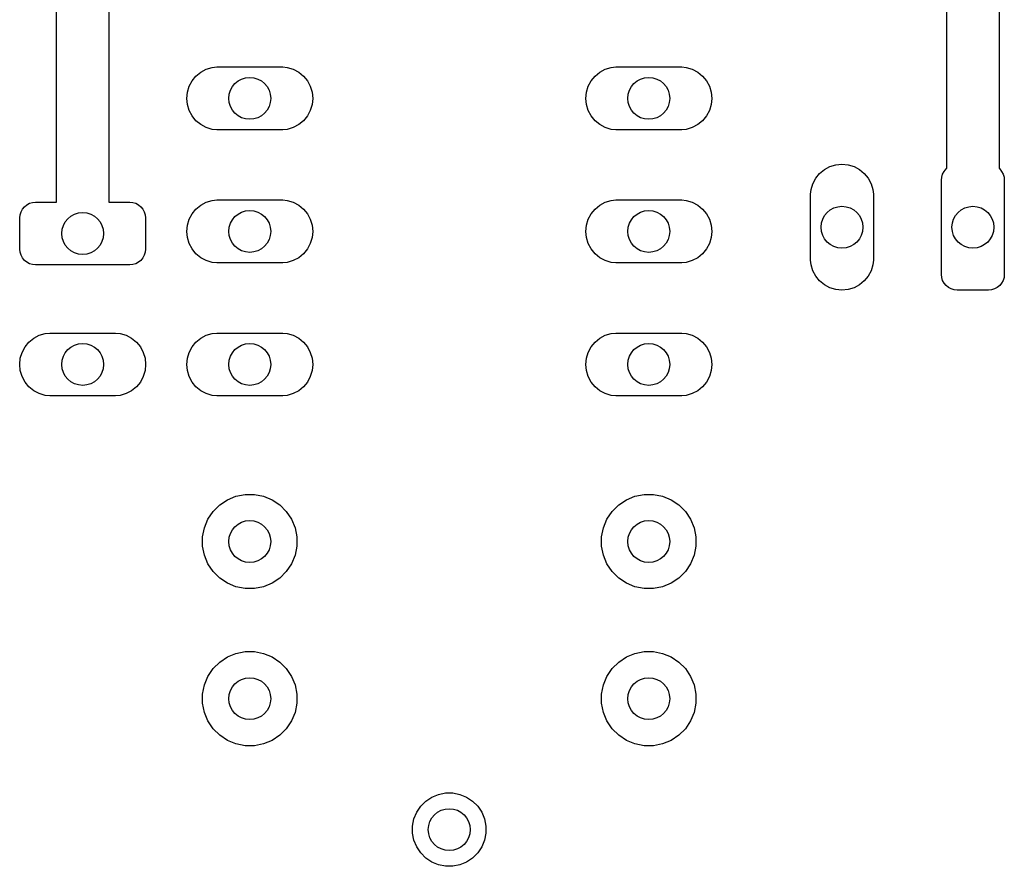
# Model space of a CAD drawing. Extents: x 5.02 to 6.67, y -5.6 to -2.91.
# Tile 1 of 9: x 5.52 to 6.26, y -5.6 to -4.96. Entities that reach past the tile are written whole.
import ezdxf

# ---------------------------------------------------------------- set-up
doc = ezdxf.new("R2010")
doc.units = 0
doc.header["$MEASUREMENT"] = 0
doc.layers.add('BLACK', color=7, linetype='CONTINUOUS')

msp = doc.modelspace()

# ---------------------------------------------------------------- linework, layer by layer
at = {"layer": 'BLACK', "linetype": 'CONTINUOUS'}
for p, q in [((5.55118, -5.09921), (5.55118, -4.8622)), ((5.59055, -4.8622), (5.59055, -5.09921)), ((6.22047, -5.07393), (6.22047, -4.94094)), ((6.25984, -4.94094), (6.25984, -5.07393)), ((5.65605, -5.00448), (5.65965, -5.00152)), ((5.65965, -5.00152), (5.66375, -4.99933)), ((5.66375, -4.99933), (5.6682, -4.99798)), ((5.6682, -4.99798), (5.67167, -4.99764)), ((5.67167, -4.99764), (5.72124, -4.99764)), ((5.72124, -4.99764), (5.72471, -4.99798)), ((5.72471, -4.99798), (5.72916, -4.99933)), ((5.72916, -4.99933), (5.73327, -5.00152)), ((5.73327, -5.00152), (5.73686, -5.00448)), ((5.95605, -5.00448), (5.95965, -5.00152)), ((5.95965, -5.00152), (5.96375, -4.99933)), ((5.96375, -4.99933), (5.9682, -4.99798)), ((5.9682, -4.99798), (5.97167, -4.99764)), ((5.97167, -4.99764), (6.02124, -4.99764)), ((6.02124, -4.99764), (6.02471, -4.99798)), ((6.02471, -4.99798), (6.02916, -4.99933)), ((6.02916, -4.99933), (6.03327, -5.00152)), ((6.03327, -5.00152), (6.03686, -5.00448)), ((5.65091, -5.01218), (5.6531, -5.00807)), ((5.6531, -5.00807), (5.65605, -5.00448)), ((5.73686, -5.00448), (5.73981, -5.00807)), ((5.73981, -5.00807), (5.74201, -5.01218)), ((5.95091, -5.01218), (5.9531, -5.00807)), ((5.9531, -5.00807), (5.95605, -5.00448)), ((6.03686, -5.00448), (6.03981, -5.00807)), ((6.03981, -5.00807), (6.04201, -5.01218)), ((5.6491, -5.02126), (5.64955, -5.01663)), ((5.64955, -5.01663), (5.65091, -5.01218)), ((5.74201, -5.01218), (5.74336, -5.01663)), ((5.74336, -5.01663), (5.74382, -5.02126)), ((5.9491, -5.02126), (5.94955, -5.01663)), ((5.94955, -5.01663), (5.95091, -5.01218)), ((6.04201, -5.01218), (6.04336, -5.01663)), ((6.04336, -5.01663), (6.04382, -5.02126)), ((5.64955, -5.02589), (5.6491, -5.02126)), ((5.65091, -5.03034), (5.64955, -5.02589)), ((5.74336, -5.02589), (5.74201, -5.03034)), ((5.74382, -5.02126), (5.74336, -5.02589)), ((5.94955, -5.02589), (5.9491, -5.02126)), ((5.95091, -5.03034), (5.94955, -5.02589)), ((6.04336, -5.02589), (6.04201, -5.03034)), ((6.04382, -5.02126), (6.04336, -5.02589)), ((5.6531, -5.03445), (5.65091, -5.03034)), ((5.74201, -5.03034), (5.73981, -5.03445)), ((5.9531, -5.03445), (5.95091, -5.03034)), ((6.04201, -5.03034), (6.03981, -5.03445)), ((5.65605, -5.03804), (5.6531, -5.03445)), ((5.65965, -5.041), (5.65605, -5.03804)), ((5.66375, -5.04319), (5.65965, -5.041)), ((5.73327, -5.041), (5.72916, -5.04319)), ((5.73686, -5.03804), (5.73327, -5.041)), ((5.73981, -5.03445), (5.73686, -5.03804)), ((5.95605, -5.03804), (5.9531, -5.03445)), ((5.95965, -5.041), (5.95605, -5.03804)), ((5.96375, -5.04319), (5.95965, -5.041)), ((6.03327, -5.041), (6.02916, -5.04319)), ((6.03686, -5.03804), (6.03327, -5.041)), ((6.03981, -5.03445), (6.03686, -5.03804)), ((5.6682, -5.04454), (5.66375, -5.04319)), ((5.67167, -5.04488), (5.6682, -5.04454)), ((5.72124, -5.04488), (5.67167, -5.04488)), ((5.72471, -5.04454), (5.72124, -5.04488)), ((5.72916, -5.04319), (5.72471, -5.04454)), ((5.9682, -5.04454), (5.96375, -5.04319)), ((5.97167, -5.04488), (5.9682, -5.04454)), ((6.02124, -5.04488), (5.97167, -5.04488)), ((6.02471, -5.04454), (6.02124, -5.04488)), ((6.02916, -5.04319), (6.02471, -5.04454)), ((6.1371, -5.07121), (6.14173, -5.07075)), ((6.14173, -5.07075), (6.14636, -5.07121)), ((6.122, -5.0813), (6.12495, -5.0777)), ((6.12495, -5.0777), (6.12855, -5.07475)), ((6.12855, -5.07475), (6.13265, -5.07256)), ((6.13265, -5.07256), (6.1371, -5.07121)), ((6.14636, -5.07121), (6.15082, -5.07256)), ((6.15082, -5.07256), (6.15492, -5.07475)), ((6.15492, -5.07475), (6.15852, -5.0777)), ((6.15852, -5.0777), (6.16147, -5.0813)), ((6.21676, -5.08037), (6.21743, -5.07816)), ((6.21743, -5.07816), (6.21853, -5.07612)), ((6.21853, -5.07612), (6.21999, -5.07433)), ((6.21999, -5.07433), (6.22047, -5.07393)), ((6.25984, -5.07393), (6.26032, -5.07433)), ((6.26032, -5.07433), (6.26179, -5.07612)), ((6.26179, -5.07612), (6.26288, -5.07816)), ((6.26288, -5.07816), (6.26355, -5.08037)), ((6.11845, -5.08986), (6.1198, -5.0854)), ((6.1198, -5.0854), (6.122, -5.0813)), ((6.16147, -5.0813), (6.16366, -5.0854)), ((6.16366, -5.0854), (6.16501, -5.08986)), ((6.21654, -5.08268), (6.21676, -5.08037)), ((6.21654, -5.15354), (6.21654, -5.08268)), ((6.26355, -5.08037), (6.26378, -5.08268)), ((6.26378, -5.08268), (6.26378, -5.15354)), ((6.11811, -5.09333), (6.11845, -5.08986)), ((6.16501, -5.08986), (6.16535, -5.09333)), ((5.52887, -5.1012), (5.53091, -5.10011)), ((5.53091, -5.10011), (5.53313, -5.09944)), ((5.53313, -5.09944), (5.53543, -5.09921)), ((5.53543, -5.09921), (5.55118, -5.09921)), ((5.59055, -5.09921), (5.6063, -5.09921)), ((5.6063, -5.09921), (5.6086, -5.09944)), ((5.6086, -5.09944), (5.61082, -5.10011)), ((5.61082, -5.10011), (5.61286, -5.1012)), ((5.65965, -5.10152), (5.66375, -5.09933)), ((5.66375, -5.09933), (5.6682, -5.09798)), ((5.6682, -5.09798), (5.67167, -5.09764)), ((5.67167, -5.09764), (5.72124, -5.09764)), ((5.72124, -5.09764), (5.72471, -5.09798)), ((5.72471, -5.09798), (5.72916, -5.09933)), ((5.72916, -5.09933), (5.73327, -5.10152)), ((5.95965, -5.10152), (5.96375, -5.09933)), ((5.96375, -5.09933), (5.9682, -5.09798)), ((5.9682, -5.09798), (5.97167, -5.09764)), ((5.97167, -5.09764), (6.02124, -5.09764)), ((6.02124, -5.09764), (6.02471, -5.09798)), ((6.02471, -5.09798), (6.02916, -5.09933)), ((6.02916, -5.09933), (6.03327, -5.10152)), ((6.11811, -5.14289), (6.11811, -5.09333)), ((6.16535, -5.09333), (6.16535, -5.14289)), ((5.52385, -5.10872), (5.52452, -5.1065)), ((5.52452, -5.1065), (5.52561, -5.10446)), ((5.52561, -5.10446), (5.52708, -5.10267)), ((5.52708, -5.10267), (5.52887, -5.1012)), ((5.61286, -5.1012), (5.61465, -5.10267)), ((5.61465, -5.10267), (5.61612, -5.10446)), ((5.61612, -5.10446), (5.61721, -5.1065)), ((5.61721, -5.1065), (5.61788, -5.10872)), ((5.6531, -5.10807), (5.65605, -5.10448)), ((5.65605, -5.10448), (5.65965, -5.10152)), ((5.73327, -5.10152), (5.73686, -5.10448)), ((5.73686, -5.10448), (5.73981, -5.10807)), ((5.9531, -5.10807), (5.95605, -5.10448)), ((5.95605, -5.10448), (5.95965, -5.10152)), ((6.03327, -5.10152), (6.03686, -5.10448)), ((6.03686, -5.10448), (6.03981, -5.10807)), ((5.52362, -5.11102), (5.52385, -5.10872)), ((5.52362, -5.13465), (5.52362, -5.11102)), ((5.61788, -5.10872), (5.61811, -5.11102)), ((5.61811, -5.11102), (5.61811, -5.13465)), ((5.64955, -5.11663), (5.65091, -5.11218)), ((5.65091, -5.11218), (5.6531, -5.10807)), ((5.73981, -5.10807), (5.74201, -5.11218)), ((5.74201, -5.11218), (5.74336, -5.11663)), ((5.94955, -5.11663), (5.95091, -5.11218)), ((5.95091, -5.11218), (5.9531, -5.10807)), ((6.03981, -5.10807), (6.04201, -5.11218)), ((6.04201, -5.11218), (6.04336, -5.11663)), ((5.6491, -5.12126), (5.64955, -5.11663)), ((5.64955, -5.12589), (5.6491, -5.12126)), ((5.74336, -5.11663), (5.74382, -5.12126)), ((5.74382, -5.12126), (5.74336, -5.12589)), ((5.9491, -5.12126), (5.94955, -5.11663)), ((5.94955, -5.12589), (5.9491, -5.12126)), ((6.04336, -5.11663), (6.04382, -5.12126)), ((6.04382, -5.12126), (6.04336, -5.12589)), ((5.65091, -5.13034), (5.64955, -5.12589)), ((5.74336, -5.12589), (5.74201, -5.13034)), ((5.95091, -5.13034), (5.94955, -5.12589)), ((6.04336, -5.12589), (6.04201, -5.13034)), ((5.52385, -5.13695), (5.52362, -5.13465)), ((5.52452, -5.13917), (5.52385, -5.13695)), ((5.61788, -5.13695), (5.61721, -5.13917)), ((5.61811, -5.13465), (5.61788, -5.13695)), ((5.6531, -5.13445), (5.65091, -5.13034)), ((5.65605, -5.13804), (5.6531, -5.13445)), ((5.73981, -5.13445), (5.73686, -5.13804)), ((5.74201, -5.13034), (5.73981, -5.13445)), ((5.9531, -5.13445), (5.95091, -5.13034)), ((5.95605, -5.13804), (5.9531, -5.13445)), ((6.03981, -5.13445), (6.03686, -5.13804)), ((6.04201, -5.13034), (6.03981, -5.13445)), ((5.52561, -5.14121), (5.52452, -5.13917)), ((5.52708, -5.143), (5.52561, -5.14121)), ((5.52887, -5.14447), (5.52708, -5.143)), ((5.53091, -5.14556), (5.52887, -5.14447)), ((5.61286, -5.14447), (5.61082, -5.14556)), ((5.61465, -5.143), (5.61286, -5.14447)), ((5.61612, -5.14121), (5.61465, -5.143)), ((5.61721, -5.13917), (5.61612, -5.14121)), ((5.65965, -5.141), (5.65605, -5.13804)), ((5.66375, -5.14319), (5.65965, -5.141)), ((5.6682, -5.14454), (5.66375, -5.14319)), ((5.67167, -5.14488), (5.6682, -5.14454)), ((5.72471, -5.14454), (5.72124, -5.14488)), ((5.72916, -5.14319), (5.72471, -5.14454)), ((5.73327, -5.141), (5.72916, -5.14319)), ((5.73686, -5.13804), (5.73327, -5.141)), ((5.95965, -5.141), (5.95605, -5.13804)), ((5.96375, -5.14319), (5.95965, -5.141)), ((5.9682, -5.14454), (5.96375, -5.14319)), ((5.97167, -5.14488), (5.9682, -5.14454)), ((6.02471, -5.14454), (6.02124, -5.14488)), ((6.02916, -5.14319), (6.02471, -5.14454)), ((6.03327, -5.141), (6.02916, -5.14319)), ((6.03686, -5.13804), (6.03327, -5.141)), ((6.11845, -5.14636), (6.11811, -5.14289)), ((6.16535, -5.14289), (6.16501, -5.14636)), ((5.53313, -5.14623), (5.53091, -5.14556)), ((5.53543, -5.14646), (5.53313, -5.14623)), ((5.6063, -5.14646), (5.53543, -5.14646)), ((5.6086, -5.14623), (5.6063, -5.14646)), ((5.61082, -5.14556), (5.6086, -5.14623)), ((5.72124, -5.14488), (5.67167, -5.14488)), ((6.02124, -5.14488), (5.97167, -5.14488)), ((6.1198, -5.15082), (6.11845, -5.14636)), ((6.122, -5.15492), (6.1198, -5.15082)), ((6.16366, -5.15082), (6.16147, -5.15492)), ((6.16501, -5.14636), (6.16366, -5.15082)), ((6.12495, -5.15852), (6.122, -5.15492)), ((6.12855, -5.16147), (6.12495, -5.15852)), ((6.15852, -5.15852), (6.15492, -5.16147)), ((6.16147, -5.15492), (6.15852, -5.15852)), ((6.21676, -5.15585), (6.21654, -5.15354)), ((6.21743, -5.15806), (6.21676, -5.15585)), ((6.21853, -5.16011), (6.21743, -5.15806)), ((6.26288, -5.15806), (6.26179, -5.16011)), ((6.26355, -5.15585), (6.26288, -5.15806)), ((6.26378, -5.15354), (6.26355, -5.15585)), ((6.13265, -5.16366), (6.12855, -5.16147)), ((6.1371, -5.16501), (6.13265, -5.16366)), ((6.14173, -5.16547), (6.1371, -5.16501)), ((6.14636, -5.16501), (6.14173, -5.16547)), ((6.15082, -5.16366), (6.14636, -5.16501)), ((6.15492, -5.16147), (6.15082, -5.16366)), ((6.21999, -5.16189), (6.21853, -5.16011)), ((6.22178, -5.16336), (6.21999, -5.16189)), ((6.22383, -5.16446), (6.22178, -5.16336)), ((6.22604, -5.16513), (6.22383, -5.16446)), ((6.22835, -5.16535), (6.22604, -5.16513)), ((6.25197, -5.16535), (6.22835, -5.16535)), ((6.25427, -5.16513), (6.25197, -5.16535)), ((6.25649, -5.16446), (6.25427, -5.16513)), ((6.25853, -5.16336), (6.25649, -5.16446)), ((6.26032, -5.16189), (6.25853, -5.16336)), ((6.26179, -5.16011), (6.26032, -5.16189)), ((5.53046, -5.20448), (5.53406, -5.20152)), ((5.53406, -5.20152), (5.53816, -5.19933)), ((5.53816, -5.19933), (5.54261, -5.19798)), ((5.54261, -5.19798), (5.54608, -5.19764)), ((5.54608, -5.19764), (5.59565, -5.19764)), ((5.59565, -5.19764), (5.59912, -5.19798)), ((5.59912, -5.19798), (5.60357, -5.19933)), ((5.60357, -5.19933), (5.60768, -5.20152)), ((5.60768, -5.20152), (5.61127, -5.20448)), ((5.65605, -5.20448), (5.65965, -5.20152)), ((5.65965, -5.20152), (5.66375, -5.19933)), ((5.66375, -5.19933), (5.6682, -5.19798)), ((5.6682, -5.19798), (5.67167, -5.19764)), ((5.67167, -5.19764), (5.72124, -5.19764)), ((5.72124, -5.19764), (5.72471, -5.19798)), ((5.72471, -5.19798), (5.72916, -5.19933)), ((5.72916, -5.19933), (5.73327, -5.20152)), ((5.73327, -5.20152), (5.73686, -5.20448)), ((5.95605, -5.20448), (5.95965, -5.20152)), ((5.95965, -5.20152), (5.96375, -5.19933)), ((5.96375, -5.19933), (5.9682, -5.19798)), ((5.9682, -5.19798), (5.97167, -5.19764)), ((5.97167, -5.19764), (6.02124, -5.19764)), ((6.02124, -5.19764), (6.02471, -5.19798)), ((6.02471, -5.19798), (6.02916, -5.19933)), ((6.02916, -5.19933), (6.03327, -5.20152)), ((6.03327, -5.20152), (6.03686, -5.20448)), ((5.52531, -5.21218), (5.52751, -5.20807)), ((5.52751, -5.20807), (5.53046, -5.20448)), ((5.61127, -5.20448), (5.61422, -5.20807)), ((5.61422, -5.20807), (5.61642, -5.21218)), ((5.65091, -5.21218), (5.6531, -5.20807)), ((5.6531, -5.20807), (5.65605, -5.20448)), ((5.73686, -5.20448), (5.73981, -5.20807)), ((5.73981, -5.20807), (5.74201, -5.21218)), ((5.95091, -5.21218), (5.9531, -5.20807)), ((5.9531, -5.20807), (5.95605, -5.20448)), ((6.03686, -5.20448), (6.03981, -5.20807)), ((6.03981, -5.20807), (6.04201, -5.21218)), ((5.52351, -5.22126), (5.52396, -5.21663)), ((5.52396, -5.21663), (5.52531, -5.21218)), ((5.61642, -5.21218), (5.61777, -5.21663)), ((5.61777, -5.21663), (5.61822, -5.22126)), ((5.6491, -5.22126), (5.64955, -5.21663)), ((5.64955, -5.21663), (5.65091, -5.21218)), ((5.74201, -5.21218), (5.74336, -5.21663)), ((5.74336, -5.21663), (5.74382, -5.22126)), ((5.9491, -5.22126), (5.94955, -5.21663)), ((5.94955, -5.21663), (5.95091, -5.21218)), ((6.04201, -5.21218), (6.04336, -5.21663)), ((6.04336, -5.21663), (6.04382, -5.22126)), ((5.52396, -5.22589), (5.52351, -5.22126)), ((5.52531, -5.23034), (5.52396, -5.22589)), ((5.61777, -5.22589), (5.61642, -5.23034)), ((5.61822, -5.22126), (5.61777, -5.22589)), ((5.64955, -5.22589), (5.6491, -5.22126)), ((5.65091, -5.23034), (5.64955, -5.22589)), ((5.74336, -5.22589), (5.74201, -5.23034)), ((5.74382, -5.22126), (5.74336, -5.22589)), ((5.94955, -5.22589), (5.9491, -5.22126)), ((5.95091, -5.23034), (5.94955, -5.22589)), ((6.04336, -5.22589), (6.04201, -5.23034)), ((6.04382, -5.22126), (6.04336, -5.22589)), ((5.52751, -5.23445), (5.52531, -5.23034)), ((5.61642, -5.23034), (5.61422, -5.23445)), ((5.6531, -5.23445), (5.65091, -5.23034)), ((5.74201, -5.23034), (5.73981, -5.23445)), ((5.9531, -5.23445), (5.95091, -5.23034)), ((6.04201, -5.23034), (6.03981, -5.23445)), ((5.53046, -5.23804), (5.52751, -5.23445)), ((5.53406, -5.241), (5.53046, -5.23804)), ((5.53816, -5.24319), (5.53406, -5.241)), ((5.60768, -5.241), (5.60357, -5.24319)), ((5.61127, -5.23804), (5.60768, -5.241)), ((5.61422, -5.23445), (5.61127, -5.23804)), ((5.65605, -5.23804), (5.6531, -5.23445)), ((5.65965, -5.241), (5.65605, -5.23804)), ((5.66375, -5.24319), (5.65965, -5.241)), ((5.73327, -5.241), (5.72916, -5.24319)), ((5.73686, -5.23804), (5.73327, -5.241)), ((5.73981, -5.23445), (5.73686, -5.23804)), ((5.95605, -5.23804), (5.9531, -5.23445)), ((5.95965, -5.241), (5.95605, -5.23804)), ((5.96375, -5.24319), (5.95965, -5.241)), ((6.03327, -5.241), (6.02916, -5.24319)), ((6.03686, -5.23804), (6.03327, -5.241)), ((6.03981, -5.23445), (6.03686, -5.23804)), ((5.54261, -5.24454), (5.53816, -5.24319)), ((5.54608, -5.24488), (5.54261, -5.24454)), ((5.59565, -5.24488), (5.54608, -5.24488)), ((5.59912, -5.24454), (5.59565, -5.24488)), ((5.60357, -5.24319), (5.59912, -5.24454)), ((5.6682, -5.24454), (5.66375, -5.24319)), ((5.67167, -5.24488), (5.6682, -5.24454)), ((5.72124, -5.24488), (5.67167, -5.24488)), ((5.72471, -5.24454), (5.72124, -5.24488)), ((5.72916, -5.24319), (5.72471, -5.24454)), ((5.9682, -5.24454), (5.96375, -5.24319)), ((5.97167, -5.24488), (5.9682, -5.24454)), ((6.02124, -5.24488), (5.97167, -5.24488)), ((6.02471, -5.24454), (6.02124, -5.24488)), ((6.02916, -5.24319), (6.02471, -5.24454)), ((5.67967, -5.32293), (5.68612, -5.32026)), ((5.68612, -5.32026), (5.69297, -5.3189)), ((5.69297, -5.3189), (5.69995, -5.3189)), ((5.69995, -5.3189), (5.70679, -5.32026)), ((5.70679, -5.32026), (5.71324, -5.32293)), ((5.97967, -5.32293), (5.98612, -5.32026)), ((5.98612, -5.32026), (5.99297, -5.3189)), ((5.99297, -5.3189), (5.99995, -5.3189)), ((5.99995, -5.3189), (6.00679, -5.32026)), ((6.00679, -5.32026), (6.01324, -5.32293)), ((5.66893, -5.33174), (5.67387, -5.32681)), ((5.67387, -5.32681), (5.67967, -5.32293)), ((5.71324, -5.32293), (5.71904, -5.32681)), ((5.71904, -5.32681), (5.72398, -5.33174)), ((5.96893, -5.33174), (5.97387, -5.32681)), ((5.97387, -5.32681), (5.97967, -5.32293)), ((6.01324, -5.32293), (6.01904, -5.32681)), ((6.01904, -5.32681), (6.02398, -5.33174)), ((5.66506, -5.33755), (5.66893, -5.33174)), ((5.72398, -5.33174), (5.72786, -5.33755)), ((5.96506, -5.33755), (5.96893, -5.33174)), ((6.02398, -5.33174), (6.02786, -5.33755)), ((5.66102, -5.35084), (5.66239, -5.344)), ((5.66239, -5.344), (5.66506, -5.33755)), ((5.72786, -5.33755), (5.73053, -5.344)), ((5.73053, -5.344), (5.73189, -5.35084)), ((5.96102, -5.35084), (5.96239, -5.344)), ((5.96239, -5.344), (5.96506, -5.33755)), ((6.02786, -5.33755), (6.03053, -5.344)), ((6.03053, -5.344), (6.03189, -5.35084)), ((5.66102, -5.35782), (5.66102, -5.35084)), ((5.73189, -5.35084), (5.73189, -5.35782)), ((5.96102, -5.35782), (5.96102, -5.35084)), ((6.03189, -5.35084), (6.03189, -5.35782)), ((5.66239, -5.36467), (5.66102, -5.35782)), ((5.73189, -5.35782), (5.73053, -5.36467)), ((5.96239, -5.36467), (5.96102, -5.35782)), ((6.03189, -5.35782), (6.03053, -5.36467)), ((5.66506, -5.37111), (5.66239, -5.36467)), ((5.73053, -5.36467), (5.72786, -5.37111)), ((5.96506, -5.37111), (5.96239, -5.36467)), ((6.03053, -5.36467), (6.02786, -5.37111)), ((5.66893, -5.37692), (5.66506, -5.37111)), ((5.72786, -5.37111), (5.72398, -5.37692)), ((5.96893, -5.37692), (5.96506, -5.37111)), ((6.02786, -5.37111), (6.02398, -5.37692)), ((5.67387, -5.38185), (5.66893, -5.37692)), ((5.72398, -5.37692), (5.71904, -5.38185)), ((5.97387, -5.38185), (5.96893, -5.37692)), ((6.02398, -5.37692), (6.01904, -5.38185)), ((5.67967, -5.38573), (5.67387, -5.38185)), ((5.68612, -5.3884), (5.67967, -5.38573)), ((5.69297, -5.38976), (5.68612, -5.3884)), ((5.70679, -5.3884), (5.69995, -5.38976)), ((5.71324, -5.38573), (5.70679, -5.3884)), ((5.71904, -5.38185), (5.71324, -5.38573)), ((5.97967, -5.38573), (5.97387, -5.38185)), ((5.98612, -5.3884), (5.97967, -5.38573)), ((5.99297, -5.38976), (5.98612, -5.3884)), ((6.00679, -5.3884), (5.99995, -5.38976)), ((6.01324, -5.38573), (6.00679, -5.3884)), ((6.01904, -5.38185), (6.01324, -5.38573)), ((5.69995, -5.38976), (5.69297, -5.38976)), ((5.99995, -5.38976), (5.99297, -5.38976)), ((5.67967, -5.44104), (5.68612, -5.43837)), ((5.68612, -5.43837), (5.69297, -5.43701)), ((5.69297, -5.43701), (5.69995, -5.43701)), ((5.69995, -5.43701), (5.70679, -5.43837)), ((5.70679, -5.43837), (5.71324, -5.44104)), ((5.97967, -5.44104), (5.98612, -5.43837)), ((5.98612, -5.43837), (5.99297, -5.43701)), ((5.99297, -5.43701), (5.99995, -5.43701)), ((5.99995, -5.43701), (6.00679, -5.43837)), ((6.00679, -5.43837), (6.01324, -5.44104)), ((5.66893, -5.44985), (5.67387, -5.44492)), ((5.67387, -5.44492), (5.67967, -5.44104)), ((5.71324, -5.44104), (5.71904, -5.44492)), ((5.71904, -5.44492), (5.72398, -5.44985)), ((5.96893, -5.44985), (5.97387, -5.44492)), ((5.97387, -5.44492), (5.97967, -5.44104)), ((6.01324, -5.44104), (6.01904, -5.44492)), ((6.01904, -5.44492), (6.02398, -5.44985)), ((5.66239, -5.46211), (5.66506, -5.45566)), ((5.66506, -5.45566), (5.66893, -5.44985)), ((5.72398, -5.44985), (5.72786, -5.45566)), ((5.72786, -5.45566), (5.73053, -5.46211)), ((5.96239, -5.46211), (5.96506, -5.45566)), ((5.96506, -5.45566), (5.96893, -5.44985)), ((6.02398, -5.44985), (6.02786, -5.45566)), ((6.02786, -5.45566), (6.03053, -5.46211)), ((5.66102, -5.46895), (5.66239, -5.46211)), ((5.73053, -5.46211), (5.73189, -5.46895)), ((5.96102, -5.46895), (5.96239, -5.46211)), ((6.03053, -5.46211), (6.03189, -5.46895)), ((5.66102, -5.47593), (5.66102, -5.46895)), ((5.73189, -5.46895), (5.73189, -5.47593)), ((5.96102, -5.47593), (5.96102, -5.46895)), ((6.03189, -5.46895), (6.03189, -5.47593)), ((5.66239, -5.48278), (5.66102, -5.47593)), ((5.73189, -5.47593), (5.73053, -5.48278)), ((5.96239, -5.48278), (5.96102, -5.47593)), ((6.03189, -5.47593), (6.03053, -5.48278)), ((5.66506, -5.48922), (5.66239, -5.48278)), ((5.73053, -5.48278), (5.72786, -5.48922)), ((5.96506, -5.48922), (5.96239, -5.48278)), ((6.03053, -5.48278), (6.02786, -5.48922)), ((5.66893, -5.49503), (5.66506, -5.48922)), ((5.72786, -5.48922), (5.72398, -5.49503)), ((5.96893, -5.49503), (5.96506, -5.48922)), ((6.02786, -5.48922), (6.02398, -5.49503)), ((5.67387, -5.49996), (5.66893, -5.49503)), ((5.67967, -5.50384), (5.67387, -5.49996)), ((5.71904, -5.49996), (5.71324, -5.50384)), ((5.72398, -5.49503), (5.71904, -5.49996)), ((5.97387, -5.49996), (5.96893, -5.49503)), ((5.97967, -5.50384), (5.97387, -5.49996)), ((6.01904, -5.49996), (6.01324, -5.50384)), ((6.02398, -5.49503), (6.01904, -5.49996)), ((5.68612, -5.50651), (5.67967, -5.50384)), ((5.69297, -5.50787), (5.68612, -5.50651)), ((5.70679, -5.50651), (5.69995, -5.50787)), ((5.71324, -5.50384), (5.70679, -5.50651)), ((5.98612, -5.50651), (5.97967, -5.50384)), ((5.99297, -5.50787), (5.98612, -5.50651)), ((6.00679, -5.50651), (5.99995, -5.50787)), ((6.01324, -5.50384), (6.00679, -5.50651)), ((5.69995, -5.50787), (5.69297, -5.50787)), ((5.99995, -5.50787), (5.99297, -5.50787)), ((5.8334, -5.54644), (5.83842, -5.54437)), ((5.83842, -5.54437), (5.84374, -5.54331)), ((5.84374, -5.54331), (5.84917, -5.54331)), ((5.84917, -5.54331), (5.8545, -5.54437)), ((5.8545, -5.54437), (5.85951, -5.54644)), ((5.82505, -5.5533), (5.82889, -5.54946)), ((5.82889, -5.54946), (5.8334, -5.54644)), ((5.85951, -5.54644), (5.86402, -5.54946)), ((5.86402, -5.54946), (5.86786, -5.5533)), ((5.81996, -5.56283), (5.82203, -5.55781)), ((5.82203, -5.55781), (5.82505, -5.5533)), ((5.86786, -5.5533), (5.87088, -5.55781)), ((5.87088, -5.55781), (5.87296, -5.56283)), ((5.8189, -5.56815), (5.81996, -5.56283)), ((5.87296, -5.56283), (5.87402, -5.56815)), ((5.8189, -5.57358), (5.8189, -5.56815)), ((5.81996, -5.5789), (5.8189, -5.57358)), ((5.87402, -5.57358), (5.87296, -5.5789)), ((5.87402, -5.56815), (5.87402, -5.57358)), ((5.82203, -5.58392), (5.81996, -5.5789)), ((5.87296, -5.5789), (5.87088, -5.58392)), ((5.82505, -5.58843), (5.82203, -5.58392)), ((5.82889, -5.59227), (5.82505, -5.58843)), ((5.86786, -5.58843), (5.86402, -5.59227)), ((5.87088, -5.58392), (5.86786, -5.58843)), ((5.8334, -5.59529), (5.82889, -5.59227)), ((5.83842, -5.59737), (5.8334, -5.59529)), ((5.85951, -5.59529), (5.8545, -5.59737)), ((5.86402, -5.59227), (5.85951, -5.59529)), ((5.84374, -5.59843), (5.83842, -5.59737)), ((5.84917, -5.59843), (5.84374, -5.59843)), ((5.8545, -5.59737), (5.84917, -5.59843))]:
    msp.add_line(p, q, dxfattribs=at)
at = {"layer": 'BLACK'}
for centre in [(5.69646, -5.02126), (5.99646, -5.02126), (5.57087, -5.12283), (5.69646, -5.12126), (5.99646, -5.12126), (6.14173, -5.11811), (6.24016, -5.11811), (5.57087, -5.22126), (5.69646, -5.22126), (5.99646, -5.22126), (5.69646, -5.35433), (5.99646, -5.35433), (5.69646, -5.47244), (5.99646, -5.47244), (5.84646, -5.57087)]:
    msp.add_circle(centre, 0.01575, dxfattribs=at)

doc.saveas('drawing.dxf')
